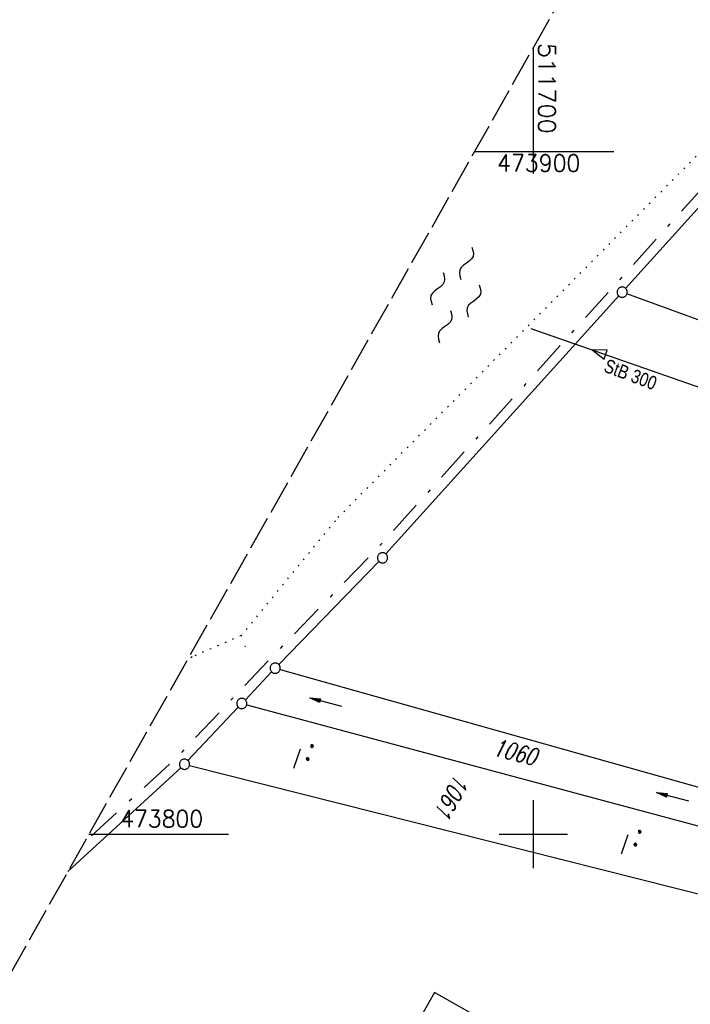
# Model space of a CAD drawing. Extents: x 511324 to 512029, y 473109 to 474055.
# Tile 18 of 29: x 511625 to 511723, y 473775 to 473919. Entities that reach past the tile are written whole.
import ezdxf
from ezdxf.enums import TextEntityAlignment as Align

# ---------------------------------------------------------------- set-up
doc = ezdxf.new("R2010")
doc.units = 0
doc.header["$LTSCALE"] = 10
doc.header["$MEASUREMENT"] = 0
for name, pattern in [('AUSGEZOGEN', [0]), ('LT00', [0]), ('LT08', [0.42, 0.2, -0.1, 0.02, -0.1]), ('LT14', [0.6, 0.5, -0.1]), ('PUNKTX2_STR', [0.6, 0.1, -0.5])]:
    doc.linetypes.add(name, pattern=pattern)
doc.layers.get('0').update_dxf_attribs({"linetype": 'LT00'})
for name, color, linetype in [('--WASSER_GRENZE', 180, 'PUNKTX2_STR'), ('--WASSER_NUTZUNG', 180, 'Continuous'), ('ABWASSERLTG', 24, 'LT00'), ('ABWASSERLTG_FLIEßPF', 26, 'Continuous'), ('ABWASSERLTG_TEXT', 26, 'Continuous'), ('D-D_BESCHRIFT', 182, 'Continuous'), ('DFK_FLUR_NR', 250, 'LT00'), ('DFK_GZPKT', 250, 'LT00'), ('DFK_KATASTER', 250, 'LT00'), ('DFK_NUTZUNG', 250, 'LT00'), ('DFK_TOPO-SYM', 252, 'LT00'), ('GEMEINDEGRENZE', 3, 'LT08'), ('PFEIL', 140, 'AUSGEZOGEN'), ('V92_RASTER', 250, 'LT00')]:
    doc.layers.add(name, color=color, linetype=linetype)
doc.layers.add('-BLATT_92-RAND', color=7, linetype='LT14', plot=False)
doc.styles.get("Standard").update_dxf_attribs({"font": 'romans.shx'})
doc.styles.add('Versorgungsltg', font='ARIAL.TTF', dxfattribs={"width": 0.8, "height": 2})

# ---------------------------------------------------------------- blocks, each defined once
blk = doc.blocks.new('SYMB7271')
at = {"color": 0, "linetype": 'ByBlock'}
for p, q in [((-0.215, 0.087919), (-0.215, 0.062081)), ((-0.21, 0.057895), (-0.21, 0.092105)), ((-0.205, 0.094164), (-0.205, 0.055836)), ((-0.2, 0.055204), (-0.2, 0.094796)), ((-0.195, 0.094164), (-0.195, 0.055836)), ((-0.19, 0.057895), (-0.19, 0.092105)), ((-0.185, 0.087919), (-0.185, 0.062081)), ((-0.18, 0.074874), (-0.18, 0.075146)), ((-0.015, 0.087919), (-0.015, 0.062081)), ((-0.01, 0.057895), (-0.01, 0.092105)), ((-0.005, 0.094164), (-0.005, 0.055836)), ((0, 0.055204), (0, 0.094796)), ((0.005, 0.094164), (0.005, 0.055836)), ((0.01, 0.057895), (0.01, 0.092105)), ((0.015, 0.087919), (0.015, 0.062081)), ((0.02, 0.074874), (0.02, 0.075146)), ((-0.1, -0.075), (0.2, -0.075))]:
    blk.add_line(p, q, dxfattribs=at)
for points in [[(-0.18, 0.075), (-0.181981, 0.083678), (-0.18753, 0.090637), (-0.19555, 0.094499), (-0.20445, 0.094499), (-0.21247, 0.090637), (-0.218019, 0.083678), (-0.22, 0.075), (-0.218019, 0.066322), (-0.21247, 0.059363), (-0.20445, 0.055501), (-0.19555, 0.055501), (-0.18753, 0.059363), (-0.181981, 0.066322), (-0.18, 0.075)], [(0.00445, 0.094499), (-0.00445, 0.094499), (-0.01247, 0.090637), (-0.018019, 0.083678), (-0.02, 0.075), (-0.018019, 0.066322), (-0.01247, 0.059363), (-0.00445, 0.055501)], [(-0.00445, 0.055501), (0.00445, 0.055501), (0.01247, 0.059363), (0.018019, 0.066322), (0.02, 0.075)], [(0.02, 0.075), (0.018019, 0.083678), (0.01247, 0.090637), (0.00445, 0.094499)]]:
    blk.add_lwpolyline(points, dxfattribs=at)
blk = doc.blocks.new('SYMB7301')
at = {"color": 0, "linetype": 'ByBlock'}
for p, q in [((-0.128693, 0), (0, 0.128693)), ((0, -0.128693), (-0.128693, 0)), ((0, 0.128693), (0.128693, 0)), ((0.128693, 0), (0, -0.128693)), ((0.000059, -0.009738), (0.000059, 0.009897)), ((-0.00901, -0.004339), (-0.002225, -0.009749))]:
    blk.add_line(p, q, dxfattribs=at)
for points in [[(-0.002225, 0.009749), (-0.00901, 0.004339), (-0.00901, -0.004339)], [(0.01, 0), (0.006235, 0.007818), (-0.002225, 0.009749)], [(-0.002225, -0.009749), (0.006235, -0.007818), (0.01, 0)]]:
    blk.add_lwpolyline(points, dxfattribs=at)
blk = doc.blocks.new('SYMB7010')
at = {"color": 0, "linetype": 'ByBlock'}
for points in [[(-0.031408, 0.499213), (-0.093728, 0.49134), (-0.15457, 0.475719), (-0.212975, 0.452595), (-0.268021, 0.422333), (-0.31884, 0.385411), (-0.36463, 0.342411), (-0.40467, 0.29401), (-0.438329, 0.240973), (-0.465074, 0.184136), (-0.484486, 0.124395), (-0.496256, 0.062692), (-0.5002, 0)], [(-0.5002, 0), (-0.496256, -0.062692), (-0.484486, -0.124395), (-0.465075, -0.184136), (-0.438329, -0.240973), (-0.404671, -0.29401), (-0.36463, -0.342411), (-0.31884, -0.385411), (-0.268021, -0.422333), (-0.212975, -0.452595), (-0.154571, -0.475719), (-0.093728, -0.49134), (-0.031408, -0.499213), (0.031408, -0.499213)], [(0.5002, 0), (0.496256, 0.062692), (0.484485, 0.124395), (0.465074, 0.184136), (0.438329, 0.240973), (0.40467, 0.29401), (0.36463, 0.342411), (0.31884, 0.385411), (0.268021, 0.422333), (0.212975, 0.452595), (0.15457, 0.475719), (0.093728, 0.49134), (0.031408, 0.499213), (-0.031408, 0.499213)], [(0.031408, -0.499213), (0.093728, -0.491341), (0.15457, -0.475719), (0.212975, -0.452595), (0.268021, -0.422333), (0.31884, -0.385411), (0.36463, -0.342411), (0.404671, -0.294011), (0.438329, -0.240974), (0.465075, -0.184136), (0.484486, -0.124395), (0.496256, -0.062692), (0.500201, 0)]]:
    blk.add_lwpolyline(points, dxfattribs=at)
blk = doc.blocks.new('SYMB7250')
at = {"color": 0, "linetype": 'ByBlock'}
for points in [[(-0.25, 0.28), (-0.208333, 0.308889), (-0.166667, 0.331111), (-0.125, 0.34), (-0.083333, 0.331111), (-0.041667, 0.308889), (0, 0.28)], [(0, 0.28), (0.041667, 0.251111), (0.083333, 0.228889), (0.125, 0.22), (0.166667, 0.228889), (0.208333, 0.251111), (0.25, 0.28)], [(-0.74, 0), (-0.698333, 0.028889), (-0.656667, 0.051111), (-0.615, 0.06), (-0.573333, 0.051111), (-0.531667, 0.028889), (-0.49, 0)], [(-0.49, 0), (-0.448333, -0.028889), (-0.406667, -0.051111), (-0.365, -0.06), (-0.323333, -0.051111), (-0.281667, -0.028889), (-0.24, 0)], [(0.24, 0), (0.281667, 0.028889), (0.323333, 0.051111), (0.365, 0.06), (0.406667, 0.051111), (0.448333, 0.028889), (0.49, 0)], [(0.49, 0), (0.531667, -0.028889), (0.573333, -0.051111), (0.615, -0.06), (0.656667, -0.051111), (0.698333, -0.028889), (0.74, 0)], [(-0.25, -0.28), (-0.208333, -0.251111), (-0.166667, -0.228889), (-0.125, -0.22), (-0.083333, -0.228889), (-0.041667, -0.251111), (0, -0.28)], [(0, -0.28), (0.041667, -0.308889), (0.083333, -0.331111), (0.125, -0.34), (0.166667, -0.331111), (0.208333, -0.308889), (0.25, -0.28)]]:
    blk.add_lwpolyline(points, dxfattribs=at)
blk = doc.blocks.new('ABWASSER-FLIEßPF')
at = {"layer": 'ABWASSERLTG_FLIEßPF'}
for p, q in [((0, 0), (-0.211, 0.07)), ((-0.211, 0.07), (-0.211, -0.07)), ((-0.211, -0.07), (0, 0))]:
    blk.add_line(p, q, dxfattribs=at)
blk = doc.blocks.new('Pfreil3')
at = {"layer": 'PFEIL'}
blk.add_hatch(color=256, dxfattribs=at).paths.add_polyline_path([(-1.55, 0.27), (-1.55, -0.27), (0, 0)])
for p, q in [((-1.55, 0), (-4.83, 0)), ((-1.55, -0.27), (-1.55, 0.27)), ((-1.55, 0.27), (0, 0)), ((0, 0), (-1.55, -0.27))]:
    blk.add_line(p, q, dxfattribs=at)

msp = doc.modelspace()

# ---------------------------------------------------------------- linework, layer by layer
at = {"layer": '--WASSER_GRENZE', "ltscale": 0.2}
for p, q in [((511671.34, 473846.41), (511732.58, 473908.15)), ((511657.14, 473829.08), (511671.34, 473846.41)), ((511657.14, 473829.08), (511649.95, 473825.98)), ((511649.95, 473825.98), (511649.15, 473825.35))]:
    msp.add_line(p, q, dxfattribs=at)
at = {"layer": '-BLATT_92-RAND'}
msp.add_lwpolyline([(511779.03, 474055.25), (511324.06, 473249.87), (511573.95, 473108.71), (512028.91, 473914.09), (511779.03, 474055.25)], dxfattribs=at)
at = {"layer": 'ABWASSERLTG', "flags": 128}
msp.add_lwpolyline([(511699.61, 473874.14), (511727.61, 473864.34), (511769.82, 473853.77), (511767.84, 473849.2)], dxfattribs=at)
at = {"layer": 'D-D_BESCHRIFT'}
msp.add_lwpolyline([(511685.5, 473776.76), (511653.29, 473719.75), (511662.19, 473714.72), (511694.4, 473771.74)], close=True, dxfattribs=at)
at = {"layer": 'DFK_KATASTER'}
for p, q in [((511735.57, 473904.44), (511713.51, 473880.01)), ((511798.92, 473848.15), (511713.71, 473879.19)), ((511712.51, 473878.89), (511678.37, 473841.07)), ((511677.35, 473839.97), (511662.66, 473824.87)), ((511657.76, 473819.7), (511661.62, 473823.79)), ((511662.86, 473824.13), (511776.84, 473792.05)), ((511649.35, 473810.79), (511656.73, 473818.6)), ((511657.96, 473818.96), (511774.99, 473787.59)), ((511649.57, 473810.06), (511769.46, 473779.81)), ((511631.72, 473794.5), (511648.29, 473809.73))]:
    msp.add_line(p, q, dxfattribs=at)
at = {"layer": 'GEMEINDEGRENZE', "ltscale": 2.5, "flags": 128}
msp.add_lwpolyline([(511828.04, 474027.56), (511811.06, 474002.19), (511789.86, 473974.02), (511738.64, 473910.57), (511734.93, 473905.97), (511711.9, 473880.46), (511676.78, 473841.54), (511661.06, 473825.37), (511656.15, 473820.18), (511647.79, 473811.31), (511634.12, 473798.74)], dxfattribs=at)
at = {"layer": 'V92_RASTER'}
for p, q in [((511700, 473896.86), (511700, 473915.36)), ((511711.8, 473900), (511691.32, 473900)), ((511700, 473795), (511700, 473805)), ((511634.83, 473800), (511655.31, 473800)), ((511695, 473800), (511705, 473800))]:
    msp.add_line(p, q, dxfattribs=at)

# ---------------------------------------------------------------- block references
at = {"layer": '--WASSER_NUTZUNG', "xscale": 9.999999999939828, "yscale": 10.00000000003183, "zscale": 10, "rotation": 251.2882999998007}
msp.add_blockref('SYMB7250', (511688.6, 473879.05), dxfattribs=at)
at = {"layer": 'ABWASSERLTG_FLIEßPF', "xscale": 10, "yscale": 10, "zscale": 10, "rotation": 160.7029118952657}
msp.add_blockref('ABWASSER-FLIEßPF', (511708.6, 473870.99), dxfattribs=at)
at = {"layer": 'DFK_GZPKT', "xscale": 1.499999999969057, "yscale": 1.5, "zscale": 1.5, "rotation": 251.2881100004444}
for p in [(511713.01, 473879.45), (511677.87, 473840.51), (511662.14, 473824.33), (511657.24, 473819.15), (511648.84, 473810.24)]:
    msp.add_blockref('SYMB7010', p, dxfattribs=at)
at = {"layer": 'DFK_NUTZUNG', "yscale": 10, "zscale": 10, "rotation": 251.28826}
for p, xscale in [((511666.19, 473811.25), 9.999999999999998), ((511714.23, 473798.7), 10)]:
    msp.add_blockref('SYMB7271', p, dxfattribs=dict(at, xscale=xscale))
at = {"layer": 'DFK_TOPO-SYM', "xscale": 0.1, "yscale": 0.1, "zscale": 0.1, "rotation": 359.99968}
msp.add_blockref('SYMB7301', (511657.72, 473827.52), dxfattribs=at)
at = {"layer": 'PFEIL', "linetype": 'Continuous', "lineweight": 0, "rotation": 165.3638000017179}
for p in [(511667.21, 473819.97), (511718.06, 473806.09)]:
    msp.add_blockref('Pfreil3', p, dxfattribs=at)

# ---------------------------------------------------------------- texts
at = {"layer": 'ABWASSERLTG_TEXT', "style": 'Versorgungsltg', "width": 0.8}
msp.add_text('StB 300', height=2, rotation=339.3354, dxfattribs=at).set_placement((511713.89, 473866.45), align=Align.CENTER)
at = {"layer": 'DFK_FLUR_NR', "oblique": 13.754, "width": 0.75}
for s, rotation, p in [('1060', -14.0378, (511693.87, 473811.6)), ('1061', 240.5376, (511688.62, 473809.01))]:
    msp.add_text(s, height=2.5, rotation=rotation, dxfattribs=at).set_placement(p)
at = {"layer": 'V92_RASTER'}
for s, rotation, width, p in [(' 511700', 270.0018, 1.038, (511700.73, 473917.78)), (' 473900', 0.0018, 0.948, (511693.06, 473897.12)), (' 473800', 0.0018, 0.944, (511637.81, 473801))]:
    msp.add_text(s, height=2.5, rotation=rotation, dxfattribs=dict(at, width=width)).set_placement(p)

doc.saveas('drawing.dxf')
